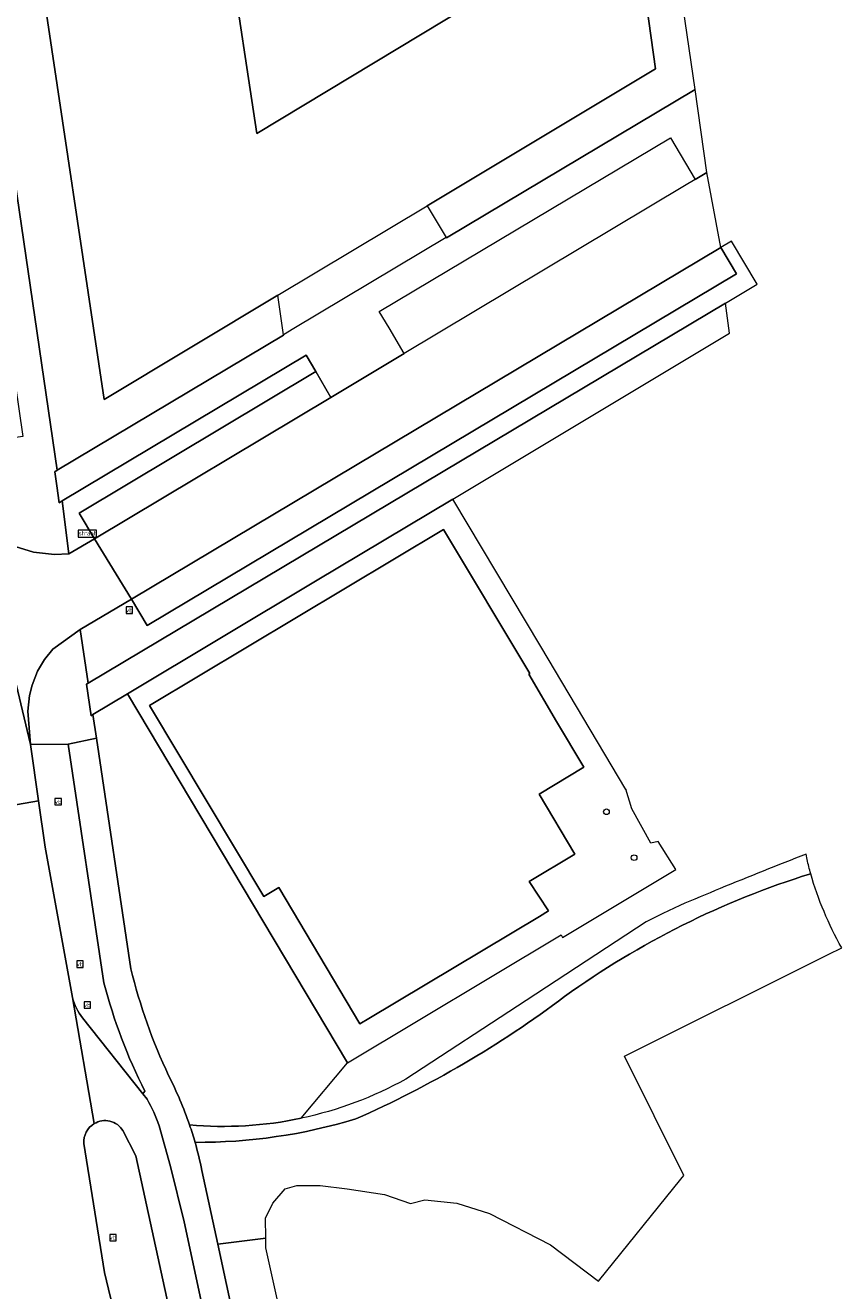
# Model space of a CAD drawing. Header units: metres. Extents: x 102746 to 103541, y 468531 to 469408.
# Tile 39 of 87: x 103318 to 103375, y 468772 to 468860. Entities that reach past the tile are written whole.
import ezdxf
from ezdxf.enums import TextEntityAlignment as Align

# ---------------------------------------------------------------- set-up
doc = ezdxf.new("R2010")
doc.units = ezdxf.units.M
doc.layers.get('0').update_dxf_attribs({"lineweight": 25})
doc.layers.add('B-RO-OG-BGT-G', color=253, linetype='Continuous', lineweight=13)
doc.styles.add('NLCS-ISO', font='txt')

# ---------------------------------------------------------------- blocks, each defined once
blk = doc.blocks.new('SIE-WEG_VERKEERSBORD_STRAATNAAM-SO')
at = {"color": 0, "linetype": 'ByBlock', "lineweight": 18}
blk.add_lwpolyline([(-3.25, -1.25), (3.25, -1.25), (3.25, 1.25), (-3.25, 1.25)], close=True, dxfattribs=at)
at = {"color": 0, "linetype": 'ByBlock', "lineweight": 18, "style": 'NLCS-ISO'}
blk.add_text('straat', height=1.5, dxfattribs=at).set_placement((0, 0.15), align=Align.MIDDLE_CENTER)
blk = doc.blocks.new('SIE-WEG_VERKEERSBORD-SO')
at = {"color": 0, "linetype": 'ByBlock', "lineweight": 18}
blk.add_lwpolyline([(-1.125, -1.125), (1.125, -1.125), (1.125, 1.125), (-1.125, 1.125)], close=True, dxfattribs=at)
at = {"color": 0, "linetype": 'ByBlock', "lineweight": 18, "style": 'NLCS-ISO'}
blk.add_text('vb', height=1.5, dxfattribs=at).set_placement((0, 0), align=Align.MIDDLE_CENTER)

msp = doc.modelspace()

# ---------------------------------------------------------------- linework, layer by layer
at = {"layer": 'B-RO-OG-BGT-G', "color": 252, "flags": 128}
for points in [[(103332.467, 468865.601), (103334.398, 468852.77), (103360.741, 468868.667), (103362.331, 468857.312), (103346.335, 468847.715), (103347.66, 468845.495), (103347.682, 468845.458), (103365.116, 468855.86), (103362.064, 468876.624)], [(103313.053, 468865.779), (103318.014, 468831.553), (103313.842, 468830.964), (103314.398, 468827.372), (103315.013, 468826.036), (103316.19, 468824.578), (103317.473, 468823.841), (103318.771, 468823.454), (103320.226, 468823.286), (103321.238, 468823.335), (103320.764, 468827.054), (103320.567, 468826.91), (103320.393, 468828.095), (103320.249, 468829.08), (103320.431, 468829.2), (103315.401, 468863.436)], [(103315.401, 468863.436), (103320.431, 468829.2), (103336.268, 468838.648), (103336.263, 468838.684), (103335.887, 468841.446), (103323.724, 468834.148), (103319.295, 468863.671)], [(103308.769, 468821.7), (103308.849, 468821.158), (103310.324, 468811.245), (103310.331, 468811.196), (103310.798, 468808.058), (103310.91, 468807.334), (103311.316, 468804.695), (103319.116, 468806.045), (103318.56, 468809.987), (103314.398, 468827.372), (103313.842, 468830.964), (103313.452, 468832.868), (103313.369, 468833.404), (103307.119, 468832.529), (103307.97, 468827.092), (103308.624, 468824.23)], [(103337.511, 468783.809), (103340.768, 468787.684), (103325.349, 468813.528), (103322.93, 468812.08), (103323.177, 468810.424)], [(103325.584, 468794.281), (103323.177, 468810.424), (103321.196, 468810.009), (103323.699, 468793.284)], [(103323.177, 468810.424), (103325.584, 468794.281)], [(103321.196, 468810.009), (103318.56, 468809.987), (103319.116, 468806.045), (103319.575, 468802.789), (103321.5, 468792.266)], [(103323.699, 468793.284), (103321.196, 468810.009)], [(103319.116, 468806.045), (103311.316, 468804.695), (103311.918, 468799.484), (103312.092, 468797.982), (103312.105, 468797.9), (103314.641, 468782.26), (103314.775, 468779.472), (103315.581, 468775.216)], [(103323.021, 468783.43), (103321.5, 468792.266), (103319.575, 468802.789), (103319.116, 468806.045)], [(103372.943, 468801.936), (103372.894, 468802.314)], [(103364.037, 468798.711), (103362.845, 468798.153), (103361.667, 468797.574), (103353.259, 468792.059), (103344.846, 468786.557)], [(103360.15, 468788.15), (103374.432, 468795.281), (103375.371, 468795.749)], [(103321.5, 468792.266), (103323.021, 468783.43)], [(103322.194, 468790.847), (103326.424, 468785.511), (103326.569, 468785.703)], [(103326.717, 468785.141), (103326.424, 468785.511), (103322.194, 468790.847)], [(103330.563, 468780.152), (103331.671, 468774.999), (103335.034, 468775.408), (103335.012, 468776.816), (103335.536, 468777.861), (103336.386, 468778.873), (103337.203, 468779.101), (103338.836, 468779.1), (103340.73, 468778.87), (103343.343, 468778.476), (103345.162, 468777.848), (103346.169, 468778.098), (103348.416, 468777.87), (103350.712, 468777.143), (103354.973, 468774.938), (103358.338, 468772.387), (103364.107, 468779.551), (103364.315, 468779.808), (103360.15, 468788.15)], [(103326.569, 468785.703), (103326.424, 468785.511), (103326.717, 468785.141)], [(103332.792, 468749.654), (103325.926, 468781.177), (103325.019, 468782.942)], [(103325.019, 468782.942), (103325.926, 468781.177)], [(103327.555, 468783.288), (103328.359, 468780.439), (103329.327, 468776.544), (103334.541, 468752.18)], [(103334.541, 468752.18), (103329.327, 468776.544), (103328.359, 468780.439), (103327.555, 468783.288)], [(103322.28, 468782.045), (103323.738, 468773.009), (103329.373, 468749.6), (103332.792, 468749.654)], [(103330.778, 468743.868), (103329.373, 468749.6), (103323.738, 468773.009), (103322.28, 468782.045)], [(103325.926, 468781.177), (103332.792, 468749.654), (103334.311, 468745.729)], [(103336.458, 468752.729), (103331.671, 468774.999), (103330.563, 468780.152)], [(103349.924, 468737.304), (103350.288, 468737.616), (103343.319, 468744.179), (103341.752, 468746.238), (103340.741, 468748.068), (103339.861, 468750.486), (103338.918, 468757.28), (103335.044, 468774.726), (103335.034, 468775.408), (103331.671, 468774.999), (103336.458, 468752.729)]]:
    msp.add_lwpolyline(points, dxfattribs=at)
for points in [[(103335.887, 468841.446), (103346.335, 468847.715), (103362.331, 468857.312), (103360.741, 468868.667), (103334.398, 468852.77), (103332.467, 468865.601), (103319.295, 468863.671), (103323.724, 468834.148)], [(103320.393, 468828.095), (103320.567, 468826.91), (103320.764, 468827.054), (103337.859, 468837.253), (103338.548, 468836.098), (103339.579, 468834.294), (103344.727, 468837.373), (103343.674, 468839.156), (103342.985, 468840.311), (103363.374, 468852.476), (103365.113, 468849.562), (103365.933, 468850.052), (103365.116, 468855.86), (103347.682, 468845.458), (103347.66, 468845.495), (103337.003, 468839.126), (103336.263, 468838.684), (103336.268, 468838.648), (103320.431, 468829.2), (103320.249, 468829.08)], [(103365.113, 468849.562), (103364.35, 468849.106), (103344.727, 468837.373), (103339.579, 468834.294), (103323.025, 468824.396), (103325.629, 468820.171), (103366.898, 468844.794), (103365.933, 468850.052)], [(103322.036, 468818.028), (103322.6, 468814.275), (103367.221, 468840.898), (103369.447, 468842.226), (103367.648, 468845.241), (103366.898, 468844.794), (103368.004, 468842.94), (103326.734, 468818.318), (103325.629, 468820.171)], [(103366.898, 468844.794), (103325.629, 468820.171), (103326.734, 468818.318), (103368.004, 468842.94)], [(103322.93, 468812.08), (103325.349, 468813.528), (103338.519, 468821.416), (103348.13, 468827.172), (103356.529, 468832.202), (103367.519, 468838.783), (103367.221, 468840.898), (103322.6, 468814.275), (103322.466, 468814.2), (103322.806, 468811.989)], [(103320.764, 468827.054), (103321.238, 468823.335), (103323.025, 468824.396), (103321.951, 468826.196), (103338.548, 468836.098), (103337.859, 468837.253)], [(103339.579, 468834.294), (103338.548, 468836.098), (103321.951, 468826.196), (103323.025, 468824.396)], [(103323.025, 468824.396), (103321.238, 468823.335), (103320.226, 468823.286), (103318.771, 468823.454), (103317.473, 468823.841), (103316.19, 468824.578), (103315.013, 468826.036), (103314.398, 468827.372), (103318.56, 468809.987), (103318.364, 468812.33), (103318.49, 468813.417), (103318.678, 468814.14), (103319.046, 468815.11), (103319.53, 468815.935), (103320.112, 468816.661), (103322.036, 468818.028), (103325.629, 468820.171)], [(103340.768, 468787.684), (103355.712, 468796.651), (103355.818, 468796.474), (103363.744, 468801.22), (103362.516, 468803.202), (103362.005, 468803.073), (103360.668, 468805.471), (103360.257, 468806.865), (103360.261, 468806.839), (103354.293, 468816.841), (103348.13, 468827.172), (103338.519, 468821.416), (103325.349, 468813.528)], [(103354.196, 468797.946), (103342.249, 468790.79), (103341.626, 468790.421), (103335.94, 468799.966), (103334.886, 468799.334), (103326.89, 468812.717), (103347.491, 468825.053), (103353.523, 468814.953), (103353.446, 468814.903), (103355.4, 468811.6), (103357.299, 468808.389), (103354.189, 468806.516), (103356.67, 468802.314), (103353.488, 468800.391), (103354.827, 468798.331)], [(103342.249, 468790.79), (103354.196, 468797.946), (103354.827, 468798.331), (103353.488, 468800.391), (103356.67, 468802.314), (103354.189, 468806.516), (103357.299, 468808.389), (103355.4, 468811.6), (103353.446, 468814.903), (103353.523, 468814.953), (103347.491, 468825.053), (103326.89, 468812.717), (103334.886, 468799.334), (103335.94, 468799.966), (103341.626, 468790.421)], [(103322.466, 468814.2), (103322.6, 468814.275), (103322.036, 468818.028), (103320.112, 468816.661), (103319.53, 468815.935), (103319.046, 468815.11), (103318.678, 468814.14), (103318.49, 468813.417), (103318.364, 468812.33), (103318.56, 468809.987), (103321.196, 468810.009), (103323.177, 468810.424), (103322.93, 468812.08), (103322.806, 468811.989)]]:
    msp.add_lwpolyline(points, close=True, dxfattribs=at)
at = {"layer": 'B-RO-OG-BGT-G', "color": 252}
for points in [[(103358.895, 468805.072, -1), (103358.895, 468805.472)], [(103358.895, 468805.472, -0.42), (103359.095, 468805.272)], [(103359.095, 468805.272, -0.415009), (103358.895, 468805.072)], [(103360.832, 468801.858, -1), (103360.832, 468802.258)], [(103360.832, 468802.258, -0.415009), (103361.032, 468802.058)], [(103361.032, 468802.058, -0.41), (103360.832, 468801.858)], [(103372.894, 468802.314, 0.005603), (103366.864, 468799.898)], [(103373.204, 468800.934, -0.010767), (103372.943, 468801.936)], [(103373.204, 468800.934, 0.081382), (103355.961, 468792.327)], [(103355.961, 468792.327, -0.081382), (103373.204, 468800.934)], [(103375.371, 468795.749, -0.059531), (103373.204, 468800.934)], [(103366.864, 468799.898, 0.00264), (103364.037, 468798.711)], [(103325.584, 468794.281, 0.050715), (103328.23, 468786.794)], [(103328.23, 468786.794, -0.050715), (103325.584, 468794.281)], [(103326.569, 468785.703, -0.05416), (103323.699, 468793.284)], [(103323.699, 468793.284, 0.05416), (103326.569, 468785.703)], [(103321.5, 468792.266, 0.116351), (103322.194, 468790.847)], [(103322.194, 468790.847, -0.116351), (103321.5, 468792.266)], [(103355.961, 468792.327, -0.056915), (103341.336, 468783.757)], [(103341.336, 468783.757, 0.056915), (103355.961, 468792.327)], [(103328.23, 468786.794, -0.035788), (103329.693, 468783.341)], [(103329.693, 468783.341, 0.035788), (103328.23, 468786.794)], [(103344.846, 468786.557, -0.074786), (103337.511, 468783.809)], [(103326.717, 468785.141, -0.050017), (103327.555, 468783.288)], [(103327.555, 468783.288, 0.050017), (103326.717, 468785.141)], [(103329.693, 468783.341, 0.074723), (103337.511, 468783.809)], [(103337.511, 468783.809, -0.074723), (103329.693, 468783.341)], [(103323.021, 468783.43, 0.281731), (103322.28, 468782.045)], [(103322.28, 468782.045, -0.281731), (103323.021, 468783.43)], [(103325.019, 468782.942, 0.414387), (103323.021, 468783.43)], [(103323.021, 468783.43, -0.414387), (103325.019, 468782.942)], [(103330.077, 468782.12, 0.012628), (103329.693, 468783.341)], [(103329.693, 468783.341, -0.012628), (103330.077, 468782.12)], [(103341.336, 468783.757, -0.074382), (103330.077, 468782.12)], [(103330.077, 468782.12, 0.074382), (103341.336, 468783.757)], [(103330.077, 468782.12, -0.019382), (103330.563, 468780.152)], [(103330.563, 468780.152, 0.019382), (103330.077, 468782.12)]]:
    msp.add_lwpolyline(points, format="xyb", dxfattribs=at)

# ---------------------------------------------------------------- block references
at = {"layer": 'B-RO-OG-BGT-G', "color": 252, "xscale": 0.2, "yscale": 0.2, "zscale": 0.2}
for name, p in [('SIE-WEG_VERKEERSBORD_STRAATNAAM-SO', (103322.53, 468824.754)), ('SIE-WEG_VERKEERSBORD-SO', (103325.478, 468819.392)), ('SIE-WEG_VERKEERSBORD-SO', (103320.49, 468805.975)), ('SIE-WEG_VERKEERSBORD-SO', (103322.02, 468794.599)), ('SIE-WEG_VERKEERSBORD-SO', (103322.53, 468791.739)), ('SIE-WEG_VERKEERSBORD-SO', (103324.323, 468775.449))]:
    msp.add_blockref(name, p, dxfattribs=at)

doc.saveas('drawing.dxf')
